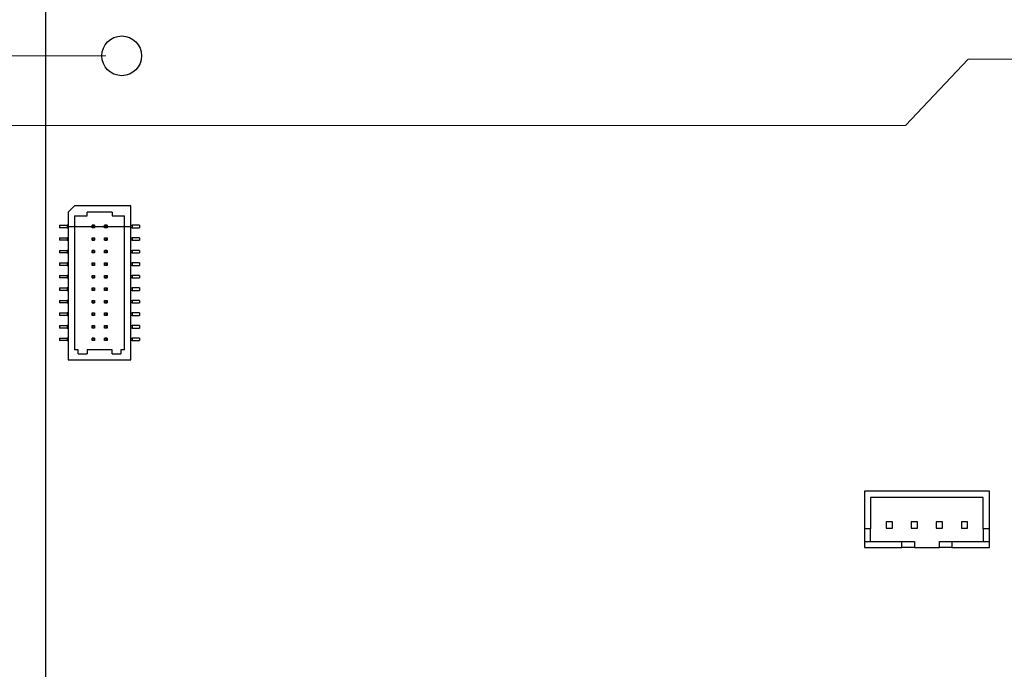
# Model space of a CAD drawing. Header units: inches. Extents: x 0.5 to 16.5, y 0.3 to 10.8.
# Tile 4 of 7: x 2.9 to 6, y 5.8 to 7.9. Entities that reach past the tile are written whole.
import ezdxf

# ---------------------------------------------------------------- set-up
doc = ezdxf.new("R2010")
doc.units = ezdxf.units.IN
doc.header["$MEASUREMENT"] = 0
doc.header["$PDSIZE"] = -1
doc.linetypes.add('CENTERX2', pattern=[0.8, 0.5, -0.1, 0.1, -0.1])
doc.styles.add('SLDTEXTSTYLE0', font='TXT', dxfattribs={"width": 0.75})
doc.dimstyles.new('SLDDIMSTYLE1', dxfattribs={"dimtxt": 0.125, "dimasz": 0.13, "dimexe": 0, "dimexo": 0.0625, "dimgap": 0.03125, "dimtad": 0, "dimtih": 1, "dimtoh": 1, "dimdec": 3, "dimrnd": 1e-09, "dimzin": 4, "dimdsep": 46, "dimtxsty": 'SLDTEXTSTYLE0', "dimblk1": 'NONE', "dimblk2": 'NONE', "dimsah": 1, "dimcen": 0.09, "dimadec": 0, "dimazin": 1, "dimtfac": 1, "dimtdec": 3, "dimtofl": 0, "dimtmove": 0, "dimatfit": 3, "dimldrblk": 'NONE', "dimfxl": 1, "dimfrac": 2, "dimtolj": 1, "dimtzin": 12, "dimarcsym": 0})

# ---------------------------------------------------------------- blocks, each defined once
blk = doc.blocks.new('_D_2')
at = {"color": 7, "linetype": 'Continuous', "lineweight": 18}
blk.add_line((6.7304, 7.702), (6.7304, 3.8856), dxfattribs=at)
at = {"color": 7, "linetype": 'Continuous', "lineweight": 18, "insert": (6.6685, 3.47), "char_height": 0.125, "attachment_point": 1, "rotation": 90, "style": 'SLDTEXTSTYLE0'}
blk.add_mtext('3.770', dxfattribs=at)
blk = doc.blocks.new('_None')
blk = doc.blocks.new('_D_7')
at = {"color": 7, "linetype": 'Continuous', "lineweight": 18}
for p, q in [((5.6662, 7.5425), (5.863, 7.752)), ((5.863, 7.752), (6.6804, 7.752)), ((5.6662, 7.5425), (2.4319, 7.5425))]:
    blk.add_line(p, q, dxfattribs=at)
at = {"color": 7, "linetype": 'Continuous', "lineweight": 18, "insert": (2.0163, 7.6044), "char_height": 0.125, "attachment_point": 1, "style": 'SLDTEXTSTYLE0'}
blk.add_mtext('3.350', dxfattribs=at)
blk = doc.blocks.new('_D_8')
at = {"color": 7, "linetype": 'Continuous', "lineweight": 18}
blk.add_line((3.1504, 7.762), (2.4319, 7.762), dxfattribs=at)
at = {"color": 7, "linetype": 'Continuous', "lineweight": 18, "char_height": 0.125, "attachment_point": 1, "style": 'SLDTEXTSTYLE0'}
for s, insert in [('2X', (1.7762, 7.8239)), ('3.360', (2.0163, 7.8239))]:
    blk.add_mtext(s, dxfattribs=dict(at, insert=insert))
blk = doc.blocks.new('_D_9')
at = {"color": 7, "linetype": 'Continuous', "lineweight": 18}
blk.add_line((2.9104, 9.142), (2.4319, 9.142), dxfattribs=at)
at = {"color": 7, "linetype": 'Continuous', "lineweight": 18, "insert": (2.0163, 9.2039), "char_height": 0.125, "attachment_point": 1, "style": 'SLDTEXTSTYLE0'}
blk.add_mtext('4.740', dxfattribs=at)

msp = doc.modelspace()

# ---------------------------------------------------------------- linework, layer by layer
at = {"color": 7, "linetype": 'Continuous', "lineweight": 25}
for p, q in [((2.9604, 9.142), (2.9604, 4.402)), ((3.0521, 7.2902), (3.0324, 7.2705)), ((3.2292, 7.2902), (3.0521, 7.2902)), ((3.2292, 6.806), (3.2292, 7.2902)), ((3.0324, 7.2705), (3.0324, 6.806)), ((3.0521, 7.2587), (3.0914, 7.2587)), ((3.0521, 7.2587), (3.0521, 6.8375)), ((3.0914, 7.2587), (3.0914, 7.2705)), ((3.1702, 7.2705), (3.0914, 7.2705)), ((3.1702, 7.2705), (3.1702, 7.2587)), ((3.1702, 7.2587), (3.2095, 7.2587)), ((3.2095, 6.8375), (3.2095, 7.2587)), ((3.0048, 7.2292), (3.0048, 7.2213)), ((3.0048, 7.2292), (3.0284, 7.2292)), ((3.0284, 7.2213), (3.0048, 7.2213)), ((3.0284, 7.2292), (3.0284, 7.2213)), ((3.0324, 7.2292), (3.0284, 7.2292)), ((3.0284, 7.2213), (3.0324, 7.2213)), ((3.1072, 7.2292), (3.115, 7.2292)), ((3.1072, 7.2292), (3.108, 7.2284)), ((3.1072, 7.2213), (3.1072, 7.2292)), ((3.108, 7.2221), (3.1072, 7.2213)), ((3.115, 7.2213), (3.1072, 7.2213)), ((3.108, 7.2284), (3.108, 7.2221)), ((3.1143, 7.2284), (3.108, 7.2284)), ((3.108, 7.2221), (3.1143, 7.2221)), ((3.115, 7.2292), (3.1143, 7.2284)), ((3.1143, 7.2221), (3.1143, 7.2284)), ((3.1143, 7.2221), (3.115, 7.2213)), ((3.115, 7.2292), (3.115, 7.2213)), ((3.1465, 7.2292), (3.1544, 7.2292)), ((3.1465, 7.2292), (3.1473, 7.2284)), ((3.1465, 7.2213), (3.1465, 7.2292)), ((3.1465, 7.2213), (3.1473, 7.2221)), ((3.1544, 7.2213), (3.1465, 7.2213)), ((3.1473, 7.2284), (3.1473, 7.2221)), ((3.1536, 7.2284), (3.1473, 7.2284)), ((3.1473, 7.2221), (3.1536, 7.2221)), ((3.1536, 7.2284), (3.1544, 7.2292)), ((3.1536, 7.2221), (3.1536, 7.2284)), ((3.1536, 7.2221), (3.1544, 7.2213)), ((3.1544, 7.2292), (3.1544, 7.2213)), ((3.2292, 7.2292), (3.2332, 7.2292)), ((3.2332, 7.2213), (3.2292, 7.2213)), ((3.2332, 7.2292), (3.2332, 7.2213)), ((3.2568, 7.2292), (3.2332, 7.2292)), ((3.2332, 7.2213), (3.2568, 7.2213)), ((3.2568, 7.2292), (3.2568, 7.2213)), ((3.0048, 7.1898), (3.0048, 7.182)), ((3.0048, 7.1898), (3.0284, 7.1898)), ((3.0284, 7.1898), (3.0284, 7.182)), ((3.0324, 7.1898), (3.0284, 7.1898)), ((3.1072, 7.182), (3.1072, 7.1898)), ((3.1072, 7.1898), (3.108, 7.189)), ((3.1072, 7.1898), (3.115, 7.1898)), ((3.108, 7.189), (3.108, 7.1827)), ((3.1143, 7.189), (3.108, 7.189)), ((3.115, 7.1898), (3.1143, 7.189)), ((3.1143, 7.1827), (3.1143, 7.189)), ((3.115, 7.1898), (3.115, 7.182)), ((3.1465, 7.1898), (3.1544, 7.1898)), ((3.1465, 7.1898), (3.1473, 7.189)), ((3.1465, 7.182), (3.1465, 7.1898)), ((3.1536, 7.189), (3.1473, 7.189)), ((3.1473, 7.189), (3.1473, 7.1827)), ((3.1536, 7.189), (3.1544, 7.1898)), ((3.1536, 7.1827), (3.1536, 7.189)), ((3.1544, 7.1898), (3.1544, 7.182)), ((3.2292, 7.1898), (3.2332, 7.1898)), ((3.2332, 7.1898), (3.2332, 7.182)), ((3.2568, 7.1898), (3.2332, 7.1898)), ((3.2568, 7.1898), (3.2568, 7.182)), ((3.0284, 7.182), (3.0048, 7.182)), ((3.0284, 7.182), (3.0324, 7.182)), ((3.108, 7.1827), (3.1072, 7.182)), ((3.115, 7.182), (3.1072, 7.182)), ((3.108, 7.1827), (3.1143, 7.1827)), ((3.1143, 7.1827), (3.115, 7.182)), ((3.1465, 7.182), (3.1473, 7.1827)), ((3.1544, 7.182), (3.1465, 7.182)), ((3.1473, 7.1827), (3.1536, 7.1827)), ((3.1536, 7.1827), (3.1544, 7.182)), ((3.2332, 7.182), (3.2292, 7.182)), ((3.2332, 7.182), (3.2568, 7.182)), ((3.0048, 7.1505), (3.0048, 7.1426)), ((3.0048, 7.1505), (3.0284, 7.1505)), ((3.0284, 7.1426), (3.0048, 7.1426)), ((3.0284, 7.1505), (3.0284, 7.1426)), ((3.0324, 7.1505), (3.0284, 7.1505)), ((3.0284, 7.1426), (3.0324, 7.1426)), ((3.1072, 7.1505), (3.115, 7.1505)), ((3.1072, 7.1505), (3.108, 7.1497)), ((3.1072, 7.1426), (3.1072, 7.1505)), ((3.108, 7.1434), (3.1072, 7.1426)), ((3.115, 7.1426), (3.1072, 7.1426)), ((3.108, 7.1497), (3.108, 7.1434)), ((3.1143, 7.1497), (3.108, 7.1497)), ((3.108, 7.1434), (3.1143, 7.1434)), ((3.115, 7.1505), (3.1143, 7.1497)), ((3.1143, 7.1434), (3.1143, 7.1497)), ((3.1143, 7.1434), (3.115, 7.1426)), ((3.115, 7.1505), (3.115, 7.1426)), ((3.1465, 7.1426), (3.1465, 7.1505)), ((3.1465, 7.1505), (3.1473, 7.1497)), ((3.1465, 7.1505), (3.1544, 7.1505)), ((3.1465, 7.1426), (3.1473, 7.1434)), ((3.1544, 7.1426), (3.1465, 7.1426)), ((3.1473, 7.1497), (3.1473, 7.1434)), ((3.1536, 7.1497), (3.1473, 7.1497)), ((3.1473, 7.1434), (3.1536, 7.1434)), ((3.1536, 7.1497), (3.1544, 7.1505)), ((3.1536, 7.1434), (3.1536, 7.1497)), ((3.1536, 7.1434), (3.1544, 7.1426)), ((3.1544, 7.1505), (3.1544, 7.1426)), ((3.2292, 7.1505), (3.2332, 7.1505)), ((3.2332, 7.1426), (3.2292, 7.1426)), ((3.2332, 7.1505), (3.2332, 7.1426)), ((3.2568, 7.1505), (3.2332, 7.1505)), ((3.2332, 7.1426), (3.2568, 7.1426)), ((3.2568, 7.1505), (3.2568, 7.1426)), ((3.0048, 7.1111), (3.0048, 7.1032)), ((3.0048, 7.1111), (3.0284, 7.1111)), ((3.0284, 7.1032), (3.0048, 7.1032)), ((3.0284, 7.1111), (3.0284, 7.1032)), ((3.0324, 7.1111), (3.0284, 7.1111)), ((3.0284, 7.1032), (3.0324, 7.1032)), ((3.1072, 7.1111), (3.115, 7.1111)), ((3.1072, 7.1111), (3.108, 7.1103)), ((3.1072, 7.1032), (3.1072, 7.1111)), ((3.108, 7.104), (3.1072, 7.1032)), ((3.115, 7.1032), (3.1072, 7.1032)), ((3.1143, 7.1103), (3.108, 7.1103)), ((3.108, 7.1103), (3.108, 7.104)), ((3.108, 7.104), (3.1143, 7.104)), ((3.115, 7.1111), (3.1143, 7.1103)), ((3.1143, 7.104), (3.1143, 7.1103)), ((3.1143, 7.104), (3.115, 7.1032)), ((3.115, 7.1111), (3.115, 7.1032)), ((3.1465, 7.1032), (3.1465, 7.1111)), ((3.1465, 7.1111), (3.1473, 7.1103)), ((3.1465, 7.1111), (3.1544, 7.1111)), ((3.1465, 7.1032), (3.1473, 7.104)), ((3.1544, 7.1032), (3.1465, 7.1032)), ((3.1473, 7.1103), (3.1473, 7.104)), ((3.1536, 7.1103), (3.1473, 7.1103)), ((3.1473, 7.104), (3.1536, 7.104)), ((3.1536, 7.1103), (3.1544, 7.1111)), ((3.1536, 7.104), (3.1536, 7.1103)), ((3.1536, 7.104), (3.1544, 7.1032)), ((3.1544, 7.1111), (3.1544, 7.1032)), ((3.2292, 7.1111), (3.2332, 7.1111)), ((3.2332, 7.1032), (3.2292, 7.1032)), ((3.2332, 7.1111), (3.2332, 7.1032)), ((3.2568, 7.1111), (3.2332, 7.1111)), ((3.2332, 7.1032), (3.2568, 7.1032)), ((3.2568, 7.1111), (3.2568, 7.1032)), ((3.0048, 7.0717), (3.0048, 7.0638)), ((3.0048, 7.0717), (3.0284, 7.0717)), ((3.0284, 7.0638), (3.0048, 7.0638)), ((3.0284, 7.0717), (3.0284, 7.0638)), ((3.0324, 7.0717), (3.0284, 7.0717)), ((3.0284, 7.0638), (3.0324, 7.0638)), ((3.1072, 7.0638), (3.1072, 7.0717)), ((3.1072, 7.0717), (3.108, 7.0709)), ((3.1072, 7.0717), (3.115, 7.0717)), ((3.108, 7.0646), (3.1072, 7.0638)), ((3.115, 7.0638), (3.1072, 7.0638)), ((3.108, 7.0709), (3.108, 7.0646)), ((3.1143, 7.0709), (3.108, 7.0709)), ((3.108, 7.0646), (3.1143, 7.0646)), ((3.115, 7.0717), (3.1143, 7.0709)), ((3.1143, 7.0646), (3.1143, 7.0709)), ((3.1143, 7.0646), (3.115, 7.0638)), ((3.115, 7.0717), (3.115, 7.0638)), ((3.1465, 7.0717), (3.1544, 7.0717)), ((3.1465, 7.0717), (3.1473, 7.0709)), ((3.1465, 7.0638), (3.1465, 7.0717)), ((3.1465, 7.0638), (3.1473, 7.0646)), ((3.1544, 7.0638), (3.1465, 7.0638)), ((3.1536, 7.0709), (3.1473, 7.0709)), ((3.1473, 7.0709), (3.1473, 7.0646)), ((3.1473, 7.0646), (3.1536, 7.0646)), ((3.1536, 7.0709), (3.1544, 7.0717)), ((3.1536, 7.0646), (3.1536, 7.0709)), ((3.1536, 7.0646), (3.1544, 7.0638)), ((3.1544, 7.0717), (3.1544, 7.0638)), ((3.2292, 7.0717), (3.2332, 7.0717)), ((3.2332, 7.0638), (3.2292, 7.0638)), ((3.2332, 7.0717), (3.2332, 7.0638)), ((3.2568, 7.0717), (3.2332, 7.0717)), ((3.2332, 7.0638), (3.2568, 7.0638)), ((3.2568, 7.0717), (3.2568, 7.0638)), ((3.0048, 7.0324), (3.0048, 7.0245)), ((3.0048, 7.0324), (3.0284, 7.0324)), ((3.0284, 7.0324), (3.0284, 7.0245)), ((3.0324, 7.0324), (3.0284, 7.0324)), ((3.1072, 7.0245), (3.1072, 7.0324)), ((3.1072, 7.0324), (3.108, 7.0316)), ((3.1072, 7.0324), (3.115, 7.0324)), ((3.108, 7.0316), (3.108, 7.0253)), ((3.1143, 7.0316), (3.108, 7.0316)), ((3.115, 7.0324), (3.1143, 7.0316)), ((3.1143, 7.0253), (3.1143, 7.0316)), ((3.115, 7.0324), (3.115, 7.0245)), ((3.1465, 7.0245), (3.1465, 7.0324)), ((3.1465, 7.0324), (3.1473, 7.0316)), ((3.1465, 7.0324), (3.1544, 7.0324)), ((3.1473, 7.0316), (3.1473, 7.0253)), ((3.1536, 7.0316), (3.1473, 7.0316)), ((3.1536, 7.0316), (3.1544, 7.0324)), ((3.1536, 7.0253), (3.1536, 7.0316)), ((3.1544, 7.0324), (3.1544, 7.0245)), ((3.2292, 7.0324), (3.2332, 7.0324)), ((3.2332, 7.0324), (3.2332, 7.0245)), ((3.2568, 7.0324), (3.2332, 7.0324)), ((3.2568, 7.0324), (3.2568, 7.0245)), ((3.0284, 7.0245), (3.0048, 7.0245)), ((3.0284, 7.0245), (3.0324, 7.0245)), ((3.108, 7.0253), (3.1072, 7.0245)), ((3.115, 7.0245), (3.1072, 7.0245)), ((3.108, 7.0253), (3.1143, 7.0253)), ((3.1143, 7.0253), (3.115, 7.0245)), ((3.1465, 7.0245), (3.1473, 7.0253)), ((3.1544, 7.0245), (3.1465, 7.0245)), ((3.1473, 7.0253), (3.1536, 7.0253)), ((3.1536, 7.0253), (3.1544, 7.0245)), ((3.2332, 7.0245), (3.2292, 7.0245)), ((3.2332, 7.0245), (3.2568, 7.0245)), ((3.0048, 6.993), (3.0048, 6.9851)), ((3.0048, 6.993), (3.0284, 6.993)), ((3.0284, 6.9851), (3.0048, 6.9851)), ((3.0284, 6.993), (3.0284, 6.9851)), ((3.0324, 6.993), (3.0284, 6.993)), ((3.0284, 6.9851), (3.0324, 6.9851)), ((3.1072, 6.9851), (3.1072, 6.993)), ((3.1072, 6.993), (3.108, 6.9922)), ((3.1072, 6.993), (3.115, 6.993)), ((3.108, 6.9859), (3.1072, 6.9851)), ((3.115, 6.9851), (3.1072, 6.9851)), ((3.108, 6.9922), (3.108, 6.9859)), ((3.1143, 6.9922), (3.108, 6.9922)), ((3.108, 6.9859), (3.1143, 6.9859)), ((3.115, 6.993), (3.1143, 6.9922)), ((3.1143, 6.9859), (3.1143, 6.9922)), ((3.1143, 6.9859), (3.115, 6.9851)), ((3.115, 6.993), (3.115, 6.9851)), ((3.1465, 6.9851), (3.1465, 6.993)), ((3.1465, 6.993), (3.1473, 6.9922)), ((3.1465, 6.993), (3.1544, 6.993)), ((3.1465, 6.9851), (3.1473, 6.9859)), ((3.1544, 6.9851), (3.1465, 6.9851)), ((3.1473, 6.9922), (3.1473, 6.9859)), ((3.1536, 6.9922), (3.1473, 6.9922)), ((3.1473, 6.9859), (3.1536, 6.9859)), ((3.1536, 6.9922), (3.1544, 6.993)), ((3.1536, 6.9859), (3.1536, 6.9922)), ((3.1536, 6.9859), (3.1544, 6.9851)), ((3.1544, 6.993), (3.1544, 6.9851)), ((3.2292, 6.993), (3.2332, 6.993)), ((3.2332, 6.9851), (3.2292, 6.9851)), ((3.2332, 6.993), (3.2332, 6.9851)), ((3.2568, 6.993), (3.2332, 6.993)), ((3.2332, 6.9851), (3.2568, 6.9851)), ((3.2568, 6.993), (3.2568, 6.9851)), ((3.0048, 6.9536), (3.0048, 6.9457)), ((3.0048, 6.9536), (3.0284, 6.9536)), ((3.0284, 6.9457), (3.0048, 6.9457)), ((3.0284, 6.9536), (3.0284, 6.9457)), ((3.0324, 6.9536), (3.0284, 6.9536)), ((3.0284, 6.9457), (3.0324, 6.9457)), ((3.1072, 6.9536), (3.115, 6.9536)), ((3.1072, 6.9536), (3.108, 6.9528)), ((3.1072, 6.9457), (3.1072, 6.9536)), ((3.108, 6.9465), (3.1072, 6.9457)), ((3.115, 6.9457), (3.1072, 6.9457)), ((3.108, 6.9528), (3.108, 6.9465)), ((3.1143, 6.9528), (3.108, 6.9528)), ((3.108, 6.9465), (3.1143, 6.9465)), ((3.115, 6.9536), (3.1143, 6.9528)), ((3.1143, 6.9465), (3.1143, 6.9528)), ((3.1143, 6.9465), (3.115, 6.9457)), ((3.115, 6.9536), (3.115, 6.9457)), ((3.1465, 6.9536), (3.1544, 6.9536)), ((3.1465, 6.9536), (3.1473, 6.9528)), ((3.1465, 6.9457), (3.1465, 6.9536)), ((3.1465, 6.9457), (3.1473, 6.9465)), ((3.1544, 6.9457), (3.1465, 6.9457)), ((3.1473, 6.9528), (3.1473, 6.9465)), ((3.1536, 6.9528), (3.1473, 6.9528)), ((3.1473, 6.9465), (3.1536, 6.9465)), ((3.1536, 6.9528), (3.1544, 6.9536)), ((3.1536, 6.9465), (3.1536, 6.9528)), ((3.1536, 6.9465), (3.1544, 6.9457)), ((3.1544, 6.9536), (3.1544, 6.9457)), ((3.2292, 6.9536), (3.2332, 6.9536)), ((3.2332, 6.9457), (3.2292, 6.9457)), ((3.2332, 6.9536), (3.2332, 6.9457)), ((3.2568, 6.9536), (3.2332, 6.9536)), ((3.2332, 6.9457), (3.2568, 6.9457)), ((3.2568, 6.9536), (3.2568, 6.9457)), ((3.0048, 6.9142), (3.0048, 6.9064)), ((3.0048, 6.9142), (3.0284, 6.9142)), ((3.0284, 6.9142), (3.0284, 6.9064)), ((3.0324, 6.9142), (3.0284, 6.9142)), ((3.1072, 6.9064), (3.1072, 6.9142)), ((3.1072, 6.9142), (3.108, 6.9135)), ((3.1072, 6.9142), (3.115, 6.9142)), ((3.108, 6.9072), (3.1072, 6.9064)), ((3.108, 6.9135), (3.108, 6.9072)), ((3.1143, 6.9135), (3.108, 6.9135)), ((3.108, 6.9072), (3.1143, 6.9072)), ((3.115, 6.9142), (3.1143, 6.9135)), ((3.1143, 6.9072), (3.1143, 6.9135)), ((3.1143, 6.9072), (3.115, 6.9064)), ((3.115, 6.9142), (3.115, 6.9064)), ((3.1465, 6.9142), (3.1544, 6.9142)), ((3.1465, 6.9142), (3.1473, 6.9135)), ((3.1465, 6.9064), (3.1465, 6.9142)), ((3.1465, 6.9064), (3.1473, 6.9072)), ((3.1536, 6.9135), (3.1473, 6.9135)), ((3.1473, 6.9135), (3.1473, 6.9072)), ((3.1473, 6.9072), (3.1536, 6.9072)), ((3.1536, 6.9135), (3.1544, 6.9142)), ((3.1536, 6.9072), (3.1536, 6.9135)), ((3.1536, 6.9072), (3.1544, 6.9064)), ((3.1544, 6.9142), (3.1544, 6.9064)), ((3.2292, 6.9142), (3.2332, 6.9142)), ((3.2332, 6.9142), (3.2332, 6.9064)), ((3.2568, 6.9142), (3.2332, 6.9142)), ((3.2568, 6.9142), (3.2568, 6.9064)), ((3.0284, 6.9064), (3.0048, 6.9064)), ((3.0284, 6.9064), (3.0324, 6.9064)), ((3.115, 6.9064), (3.1072, 6.9064)), ((3.1544, 6.9064), (3.1465, 6.9064)), ((3.2332, 6.9064), (3.2292, 6.9064)), ((3.2332, 6.9064), (3.2568, 6.9064)), ((3.0048, 6.8749), (3.0048, 6.867)), ((3.0048, 6.8749), (3.0284, 6.8749)), ((3.0284, 6.867), (3.0048, 6.867)), ((3.0284, 6.8749), (3.0284, 6.867)), ((3.0324, 6.8749), (3.0284, 6.8749)), ((3.0284, 6.867), (3.0324, 6.867)), ((3.1072, 6.867), (3.1072, 6.8749)), ((3.1072, 6.8749), (3.108, 6.8741)), ((3.1072, 6.8749), (3.115, 6.8749)), ((3.108, 6.8678), (3.1072, 6.867)), ((3.115, 6.867), (3.1072, 6.867)), ((3.108, 6.8741), (3.108, 6.8678)), ((3.1143, 6.8741), (3.108, 6.8741)), ((3.108, 6.8678), (3.1143, 6.8678)), ((3.115, 6.8749), (3.1143, 6.8741)), ((3.1143, 6.8678), (3.1143, 6.8741)), ((3.1143, 6.8678), (3.115, 6.867)), ((3.115, 6.8749), (3.115, 6.867)), ((3.1465, 6.867), (3.1465, 6.8749)), ((3.1465, 6.8749), (3.1473, 6.8741)), ((3.1465, 6.8749), (3.1544, 6.8749)), ((3.1465, 6.867), (3.1473, 6.8678)), ((3.1544, 6.867), (3.1465, 6.867)), ((3.1473, 6.8741), (3.1473, 6.8678)), ((3.1536, 6.8741), (3.1473, 6.8741)), ((3.1473, 6.8678), (3.1536, 6.8678)), ((3.1536, 6.8741), (3.1544, 6.8749)), ((3.1536, 6.8678), (3.1536, 6.8741)), ((3.1536, 6.8678), (3.1544, 6.867)), ((3.1544, 6.8749), (3.1544, 6.867)), ((3.2292, 6.8749), (3.2332, 6.8749)), ((3.2332, 6.867), (3.2292, 6.867)), ((3.2332, 6.8749), (3.2332, 6.867)), ((3.2568, 6.8749), (3.2332, 6.8749)), ((3.2332, 6.867), (3.2568, 6.867)), ((3.2568, 6.8749), (3.2568, 6.867)), ((3.0639, 6.8375), (3.0521, 6.8375)), ((3.0639, 6.8257), (3.0639, 6.8375)), ((3.0639, 6.8257), (3.0914, 6.8257)), ((3.0914, 6.8375), (3.0914, 6.8257)), ((3.1702, 6.8375), (3.0914, 6.8375)), ((3.1702, 6.8257), (3.1702, 6.8375)), ((3.1702, 6.8257), (3.1977, 6.8257)), ((3.1977, 6.8375), (3.1977, 6.8257)), ((3.2095, 6.8375), (3.1977, 6.8375)), ((3.0324, 6.806), (3.2292, 6.806)), ((5.9301, 6.3931), (5.5364, 6.3931)), ((5.5364, 6.3931), (5.5364, 6.275)), ((5.9301, 6.275), (5.9301, 6.3931)), ((5.5561, 6.3735), (5.5561, 6.275)), ((5.9104, 6.3735), (5.5561, 6.3735)), ((5.9104, 6.275), (5.9104, 6.3735)), ((5.625, 6.2967), (5.6053, 6.2967)), ((5.6053, 6.2967), (5.6053, 6.277)), ((5.625, 6.277), (5.625, 6.2967)), ((5.684, 6.2967), (5.684, 6.277)), ((5.7037, 6.2967), (5.684, 6.2967)), ((5.7037, 6.277), (5.7037, 6.2967)), ((5.7824, 6.2967), (5.7627, 6.2967)), ((5.7627, 6.2967), (5.7627, 6.277)), ((5.7824, 6.277), (5.7824, 6.2967)), ((5.8415, 6.2967), (5.8415, 6.277)), ((5.8612, 6.2967), (5.8415, 6.2967)), ((5.8612, 6.277), (5.8612, 6.2967)), ((5.5561, 6.275), (5.5364, 6.275)), ((5.5364, 6.275), (5.5364, 6.2357)), ((5.5561, 6.2357), (5.5561, 6.275)), ((5.6053, 6.277), (5.625, 6.277)), ((5.684, 6.277), (5.7037, 6.277)), ((5.7627, 6.277), (5.7824, 6.277)), ((5.8415, 6.277), (5.8612, 6.277)), ((5.9301, 6.275), (5.9104, 6.275)), ((5.9104, 6.275), (5.9104, 6.2357)), ((5.9301, 6.2357), (5.9301, 6.275)), ((5.5364, 6.2357), (5.5364, 6.216)), ((5.5364, 6.2357), (5.6545, 6.2357)), ((5.6545, 6.216), (5.6545, 6.2357)), ((5.6545, 6.2357), (5.6939, 6.2357)), ((5.6939, 6.2357), (5.6939, 6.216)), ((5.7726, 6.216), (5.7726, 6.2357)), ((5.7726, 6.2357), (5.812, 6.2357)), ((5.812, 6.2357), (5.812, 6.216)), ((5.812, 6.2357), (5.9301, 6.2357)), ((5.9301, 6.216), (5.9301, 6.2357)), ((5.5364, 6.216), (5.6545, 6.216)), ((5.6939, 6.216), (5.6545, 6.216)), ((5.6939, 6.216), (5.7726, 6.216)), ((5.812, 6.216), (5.7726, 6.216)), ((5.812, 6.216), (5.9301, 6.216))]:
    msp.add_line(p, q, dxfattribs=at)
at = {"color": 7, "linetype": 'CENTERX2'}
for p, q in [((3.0324, 7.2253), (3.2292, 7.2253)), ((3.115, 7.2292), (3.1072, 7.2213)), ((3.1072, 7.2292), (3.115, 7.2213)), ((3.1544, 7.2292), (3.1465, 7.2213)), ((3.1465, 7.2292), (3.1544, 7.2213))]:
    msp.add_line(p, q, dxfattribs=at)
at = {"color": 7, "linetype": 'Continuous'}
for p, q in [((3.115, 7.2292), (3.1072, 7.2292)), ((3.1072, 7.2292), (3.1072, 7.2213)), ((3.115, 7.2213), (3.1072, 7.2213)), ((3.115, 7.2292), (3.115, 7.2213)), ((3.1544, 7.2292), (3.1465, 7.2292)), ((3.1465, 7.2292), (3.1465, 7.2213)), ((3.1544, 7.2213), (3.1465, 7.2213)), ((3.1544, 7.2292), (3.1544, 7.2213))]:
    msp.add_line(p, q, dxfattribs=at)
at = {"color": 7, "linetype": 'Continuous', "lineweight": 25}
msp.add_circle((3.2004, 7.762), 0.0625, dxfattribs=at)
at = {"color": 7, "linetype": 'Continuous'}
for p in [(3.1111, 7.2253), (3.1505, 7.2253)]:
    msp.add_point(p, dxfattribs=at)

# ---------------------------------------------------------------- dimensions: what is measured, and where the dimension line sits
at = {"color": 7, "linetype": 'Continuous', "lineweight": 18}
for feature_location, offset, dtype, picture, middle in [((2.9604, 9.142), (-0.5285, 0), 0, '_D_9', (2.2241, 9.142)), ((6.7304, 7.752), (-4.2985, -0.2095), 0, '_D_7', (2.2241, 7.5425)), ((6.7304, 7.752), (0, -3.8664), 1, '_D_2', (6.7304, 3.6778))]:
    dim = msp.add_ordinate_dim(feature_location=feature_location, offset=offset, dtype=dtype, origin=(2.9604, 4.402), dimstyle='SLDDIMSTYLE1', dxfattribs=at)
    dim.commit()
    dim.dimension.update_dxf_attribs({"geometry": picture, "text_midpoint": middle})
dim = msp.add_ordinate_dim(feature_location=(3.2004, 7.762), offset=(-0.7685, 0), dtype=0, origin=(2.9604, 4.402), text='2X <>', dimstyle='SLDDIMSTYLE1', dxfattribs=at)
dim.commit()
dim.dimension.update_dxf_attribs({"geometry": '_D_8', "text_midpoint": (2.104, 7.762)})

doc.saveas('drawing.dxf')
